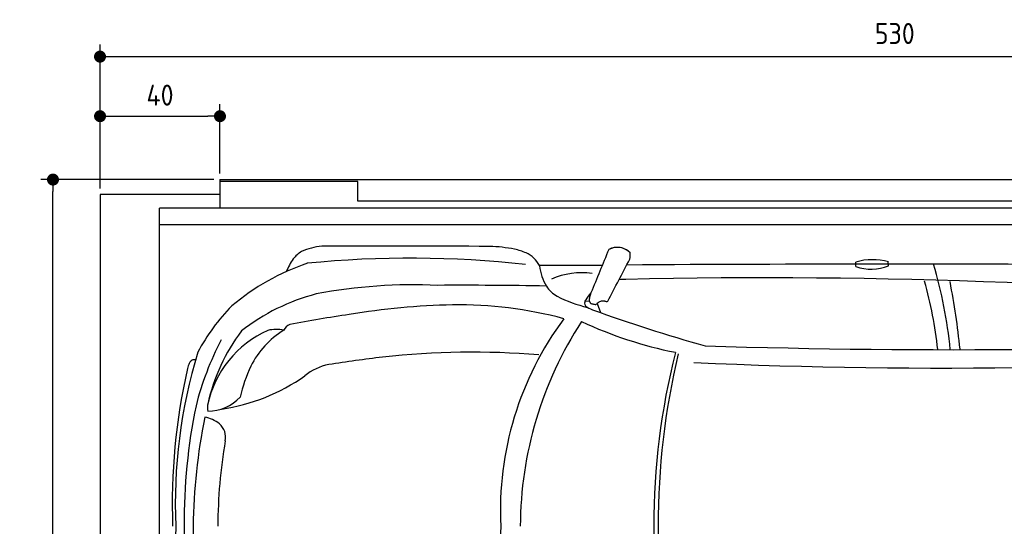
# Model space of a CAD drawing. Header units: millimetres. Extents: x 705 to 7297, y 2178 to 5770.
# Tile 2 of 3: x 705 to 3988, y 4082 to 5770. Entities that reach past the tile are written whole.
import ezdxf

# ---------------------------------------------------------------- set-up
doc = ezdxf.new("R2010")
doc.units = ezdxf.units.MM
doc.layers.get('0').update_dxf_attribs({"lineweight": 25})
for name, color, linetype, lineweight in [('4', 3, 'Continuous', 25), ('AM_0', 7, 'Continuous', 25), ('Car', 10, 'Continuous', 25)]:
    doc.layers.add(name, color=color, linetype=linetype, lineweight=lineweight)
doc.styles.get("Standard").update_dxf_attribs({"font": 'ISOCP.SHX'})
doc.dimstyles.new('GEN-ISO$0', dxfattribs={"dimscale": 20, "dimtxt": 3.5, "dimasz": 2, "dimexe": 2, "dimexo": 1, "dimgap": 1.5, "dimtad": 1, "dimdec": 1, "dimlfac": 0.1, "dimdsep": 46, "dimtxsty": 'Standard', "dimblk": 'PUNKT', "dimcen": 2, "dimclrd": 256, "dimclre": 256, "dimclrt": 2, "dimadec": 0, "dimazin": 0, "dimtp": 0.1, "dimtm": 0.1, "dimtfac": 0.71, "dimtdec": 1, "dimtmove": 2, "dimatfit": 3, "dimldrblk": 'PUNKT', "dimfxl": 1, "dimtolj": 1, "dimarcsym": 0})

# ---------------------------------------------------------------- blocks, each defined once
blk = doc.blocks.new('PUNKT')
at = {"layer": '4', "color": 0, "linetype": 'ByBlock'}
blk.add_line((-0.5, 0), (-1, 0), dxfattribs=at)
at = {"layer": '4', "color": 0, "linetype": 'ByBlock', "const_width": 0.5}
blk.add_lwpolyline([(-0.25, 0, 1), (0.25, 0, 1)], format="xyb", close=True, dxfattribs=at)
blk = doc.blocks.new('*D5')
at = {"layer": '4', "lineweight": -2, "transparency": 16777216}
for p, q in [((972.8, 5207.3), (972.8, 5686.9)), ((6272.8, 5207.3), (6272.8, 5686.9)), ((1012.8, 5646.9), (6232.8, 5646.9))]:
    blk.add_line(p, q, dxfattribs=at)
at = {"layer": 'DEFPOINTS', "color": 0, "transparency": 16777216}
for p in [(6272.8, 5646.9), (972.8, 5187.3), (6272.8, 5187.3)]:
    blk.add_point(p, dxfattribs=at)
at = {"layer": '4', "lineweight": -2, "transparency": 16777216, "xscale": 40, "yscale": 40, "zscale": 40, "rotation": 180}
blk.add_blockref('PUNKT', (972.8, 5646.9), dxfattribs=at)
at = {"layer": '4', "lineweight": -2, "transparency": 16777216, "xscale": 40, "yscale": 40, "zscale": 40}
blk.add_blockref('PUNKT', (6272.8, 5646.9), dxfattribs=at)
at = {"layer": '4', "color": 2, "transparency": 16777216, "insert": (3622.8, 5723.9), "char_height": 70, "attachment_point": 5}
blk.add_mtext('\\A1;530', dxfattribs=at)
blk = doc.blocks.new('*D6')
at = {"layer": '4', "lineweight": -2, "transparency": 16777216}
for p, q in [((972.8, 5207.3), (972.8, 5488.4)), ((1372.8, 5257.3), (1372.8, 5488.4)), ((1012.8, 5448.4), (1332.8, 5448.4))]:
    blk.add_line(p, q, dxfattribs=at)
at = {"layer": 'DEFPOINTS', "color": 0, "transparency": 16777216}
for p in [(1372.8, 5448.4), (1372.8, 5237.3), (972.8, 5187.3)]:
    blk.add_point(p, dxfattribs=at)
at = {"layer": '4', "lineweight": -2, "transparency": 16777216, "xscale": 40, "yscale": 40, "zscale": 40, "rotation": 180}
blk.add_blockref('PUNKT', (972.8, 5448.4), dxfattribs=at)
at = {"layer": '4', "lineweight": -2, "transparency": 16777216, "xscale": 40, "yscale": 40, "zscale": 40}
blk.add_blockref('PUNKT', (1372.8, 5448.4), dxfattribs=at)
at = {"layer": '4', "color": 2, "transparency": 16777216, "insert": (1172.8, 5518.6), "char_height": 70, "attachment_point": 5}
blk.add_mtext('\\A1;40', dxfattribs=at)
blk = doc.blocks.new('*D4')
at = {"layer": '4', "lineweight": -2, "transparency": 16777216}
for p, q in [((1352.8, 5237.3), (775.9, 5237.3)), ((815.9, 2277.3), (815.9, 5197.3)), ((1352.8, 2237.3), (775.9, 2237.3))]:
    blk.add_line(p, q, dxfattribs=at)
at = {"layer": 'DEFPOINTS', "color": 0, "transparency": 16777216}
for p in [(815.9, 5237.3), (1372.8, 5237.3), (1372.8, 2237.3)]:
    blk.add_point(p, dxfattribs=at)
at = {"layer": '4', "lineweight": -2, "transparency": 16777216, "xscale": 40, "yscale": 40, "zscale": 40}
for p, rotation in [((815.9, 5237.3), 90), ((815.9, 2237.3), 270)]:
    blk.add_blockref('PUNKT', p, dxfattribs=dict(at, rotation=rotation))
at = {"layer": '4', "color": 2, "transparency": 16777216, "insert": (750.9, 3737.3), "char_height": 70, "attachment_point": 5, "rotation": 90}
blk.add_mtext('\\A1;300', dxfattribs=at)
blk = doc.blocks.new('Car_drauf')
at = {"layer": 'Car'}
for p, q in [((2604.7, 591.7), (2395.3, 592.2)), ((3450.7, 588.6), (3450.7, 603.6)), ((3559, 591.1), (3558.9, 604.3)), ((2562.2, 472.6), (2547.4, 473)), ((2587.8, 465.2), (2598.8, 435.4))]:
    blk.add_line(p, q, dxfattribs=at)
for centre, radius, start, end in [((1638.6, 569), 78.2, 117.5376, 144.573), ((1683.5, 467.9), 188.8, 94.2276, 115.4416), ((1905.2, -66453.2), 67109.8, 89.722936, 90.201167), ((2216.7, 171.9), 484.1, 78.5405, 88.4601), ((2271.5, 453), 197.7, 66.2378, 77.9142), ((2319.1, 555.8), 84.5, 25.5177, 67.6452), ((14330.2, -4257.9), 12688.9, 157.26865, 157.97435), ((2655.4, 594.2), 58.5, 43.102, 119.1823), ((2655.4, 594.1), 58.5, 98.748, 119.1805), ((2655.4, 594.2), 58.5, 75.1308, 98.7471), ((2655.4, 594.2), 58.5, 43.102, 75.1799), ((2642.9, 627.6), 55.6, 344.9104, 6.7653), ((2642.9, 627.6), 55.6, 344.9183, 6.7653), ((1876.8, -147.2), 789.2, 108.8531, 129.9675), ((1779.6, 472.9), 248.9, 145.3597, 156.6504), ((1966.7, -2882.9), 3499.5, 83.721, 95.6598), ((2389.6, 590.4), 5.94, 5.6541, 17.6741), ((2572.8, 613.8), 178.7, 187.3331, 210.475), ((-87010.6, 47448.4), 101197.5, 332.341895, 332.43135), ((3585.1, -138717.9), 139314.6, 89.672154, 90.369542), ((3506, 415.1), 196.5, 74.2667, 106.3456), ((3501.6, 731.1), 151.3, 250.3544, 292.4138), ((2258.9, 166.4), 1513.6, 5.5303, 16.5127), ((2536.6, 313.9), 254.1, 82.097, 113.3961), ((1975.8, -1205.5), 1733.5, 87.3153, 100.778), ((2143.3, -14534.8), 15061.1, 88.95383, 90.32854), ((2680.2, 413.3), 132.7, 88.6201, 98.3839), ((3147.1, -19950.9), 20502.1, 84.18573, 91.29579), ((2289.5, 152.2), 1443.5, 6.3829, 15.5723), ((1301.5, 58.5), 2509.7, 5.8377, 11.0234), ((1822.9, -163.9), 683.1, 104.5218, 128.0286), ((2511.4, 587.5), 112.8, 214.6898, 240.0159), ((2676.5, 398.1), 149.7, 136.7411, 147.7946), ((2695.2, 452.2), 136.7, 159.2212, 165.3397), ((2164.4, -2017.4), 2479.3, 91.3541, 99.3582), ((2127.2, -874.7), 1336.1, 74.8265, 90.9153), ((2651, 868.4), 426.4, 242.6396, 257.1298), ((2570.9, 464.4), 25, 147.3078, 174.6881), ((2557.3, 466.1), 11.4, 177.1891, 225.1658), ((2591.6, 478), 29.9, 162.9239, 190.357), ((2571.6, 474.9), 9.72, 193.1285, 229.9372), ((2575, 479.9), 15.8, 232.2683, 253.6815), ((2588, 522.7), 60.5, 253.2673, 263.5323), ((2582.2, 470.5), 7.94, 262.7053, 291.9839), ((2579.8, 472.6), 10.9, 299.791, 322.9576), ((2614.7, 438.6), 37.9, 123.4242, 133.6975), ((2605.6, 451.9), 21.8, 91.8708, 123.1166), ((2611.2, 377.8), 96.1, 89.9017, 93.7261), ((2611.9, 467), 6.99, 71.8384, 94.9477), ((2652.5, 587.4), 120.1, 251.3995, 253.1351), ((2619.5, 479.7), 7.45, 255.0101, 268.029), ((2618.8, 484.8), 12.6, 272.1676, 291.5149), ((1851.7, -15.9), 675.6, 135.5035, 151.8072), ((2322.4, -3522.8), 3991.3, 98.0815, 100.9691), ((2593.7, 509.1), 67.7, 228.9928, 251.47), ((4365.8, 5394.4), 5264.4, 250.0802, 254.3781), ((1575.7, 362), 35.9, 110.7988, 156.0023), ((3339.5, -225.1), 1074.1, 143.4309, 182.7444), ((3595.9, -283.3), 1264.3, 146.9983, 179.6932), ((3130.6, 1697.2), 1422.3, 245.2713, 258.5821), ((1632.3, 55.6), 350.6, 113.9372, 168.2137), ((1911.1, -7.9), 636.6, 143.1041, 167.4148), ((1703.8, 118.4), 304.3, 121.9356, 152.947), ((1517.8, 257.2), 122.1, 78.1482, 103.1112), ((2202.3, -113.4), 981.1, 152.1792, 165.9339), ((3768, 26751.9), 26440.1, 268.22316, 273.01848), ((2932.4, -203.8), 1751.1, 163.1688, 182.3831), ((2171.7, -2413.9), 2717.4, 85.3251, 96.3153), ((5158.8, -279.6), 2382.1, 165.8493, 179.928), ((5284.5, -275.1), 2493.1, 166.7115, 180.0338), ((3730.5, 18337.1), 18086.5, 267.40267, 274.66927), ((1342.2, 218), 124.1, 157.1243, 165.4638), ((1245.1, 260.1), 18.4, 114.1292, 160.4073), ((1244.2, 252.2), 25.6, 79.8677, 104.9815), ((2660.1, -6141.3), 6476.3, 96.98256, 98.58912), ((3214.2, -203), 2042.9, 167.2134, 182.0605), ((1961.6, 17.5), 580.4, 155.6543, 166.4173), ((1730.1, 80.4), 185.7, 101.5573, 128.9765), ((1244.6, 746.1), 638.5, 278.1673, 305.2685), ((1290.3, 253.1), 146.1, 269.9015, 317.2064), ((3083.7, -258.3), 1872.7, 168.1886, 180.5603), ((1354.3, 118.7), 65.8, 172.5719, 190.3018), ((3218.1, -303.4), 1977.3, 168.6299, 179.2231), ((1257.7, -22.4), 112.1, 50.8724, 78.6612), ((1292.9, 20.8), 56.4, 347.1398, 50.9398), ((3066.6, -285.2), 1743.5, 170.3115, 179.7169), ((2932.4, -349.4), 1751.1, 177.6169, 196.8312), ((3083.7, -294.9), 1872.7, 179.4397, 191.8114), ((3218.1, -249.8), 1977.3, 180.7769, 191.3701), ((3339.5, -328), 1074.1, 177.2556, 216.5691), ((5158.8, -273.6), 2382.1, 180.072, 194.1507), ((5284.5, -278), 2493.1, 179.9662, 193.2885)]:
    blk.add_arc(centre, radius, start, end, dxfattribs=at)

msp = doc.modelspace()

# ---------------------------------------------------------------- linework, layer by layer
for p, q in [((1372.77, 5237.27), (4772.77, 5237.27)), ((1372.77, 5237.27), (1372.77, 5142.27)), ((1832.77, 5231.27), (1372.77, 5231.27)), ((1832.77, 5165.77), (1832.77, 5231.27)), ((1372.77, 5187.27), (972.77, 5187.27)), ((972.77, 5187.27), (972.77, 2287.27)), ((4122.78, 5165.77), (1832.77, 5165.77)), ((6227.2, 5142.27), (1171.58, 5142.27)), ((1171.66, 2287.27), (1171.58, 5142.27)), ((1171.72, 5087.27), (6225.48, 5087.27))]:
    msp.add_line(p, q)

# ---------------------------------------------------------------- block references
at = {"layer": 'AM_0'}
msp.add_blockref('Car_drauf', (42.36, 4358.86), dxfattribs=at)

# ---------------------------------------------------------------- dimensions: what is measured, and where the dimension line sits
at = {"layer": '4'}
dim = msp.add_linear_dim(base=(6272.78, 5646.87), p1=(972.77, 5187.27), p2=(6272.78, 5187.27), dimstyle='GEN-ISO$0', override={"dimtad": 3}, dxfattribs=at)
dim.commit()
dim.dimension.update_dxf_attribs({"geometry": '*D5', "text_midpoint": (3622.78, 5723.95), "dimtype": 160})
dim = msp.add_linear_dim(base=(1372.77, 5448.39), p1=(972.77, 5187.27), p2=(1372.77, 5237.27), dimstyle='GEN-ISO$0', dxfattribs=at)
dim.commit()
dim.dimension.update_dxf_attribs({"geometry": '*D6', "text_midpoint": (1172.77, 5518.56), "dimtype": 160})
dim = msp.add_linear_dim(base=(815.85, 5237.27), p1=(1372.77, 2237.27), p2=(1372.77, 5237.27), angle=90, dimstyle='GEN-ISO$0', dxfattribs=at)
dim.commit()
dim.dimension.update_dxf_attribs({"geometry": '*D4', "text_midpoint": (750.85, 3737.27)})

doc.saveas('drawing.dxf')
